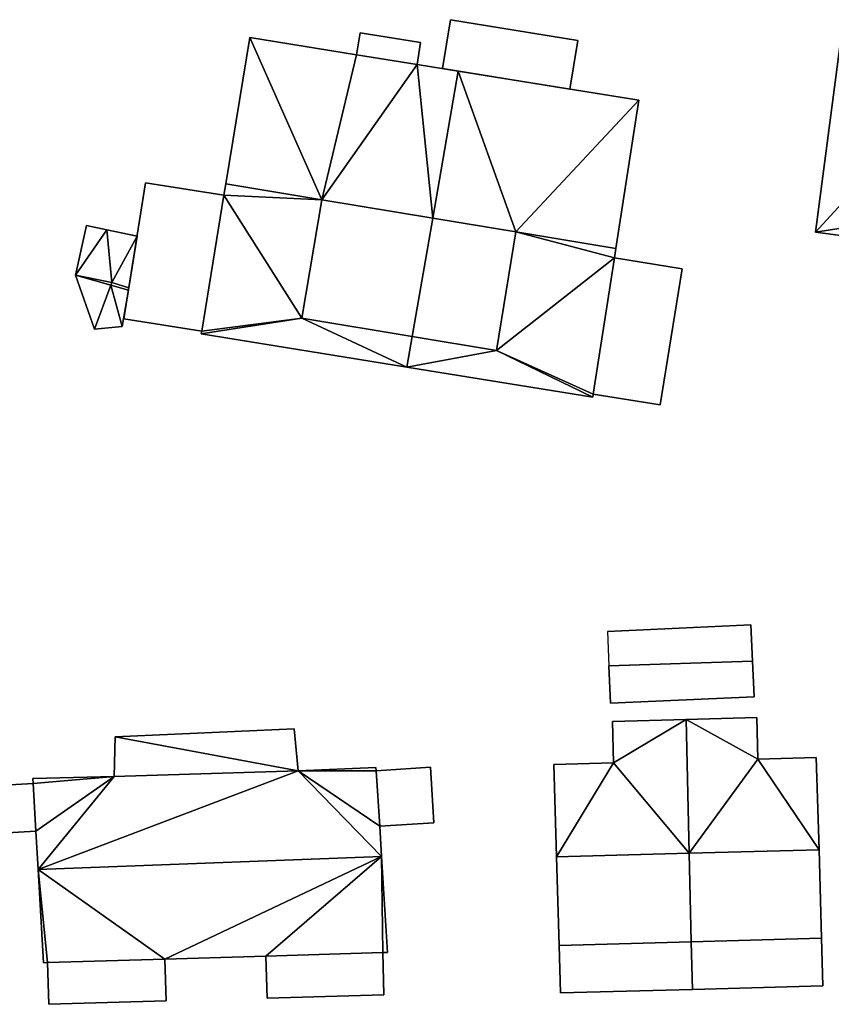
# Model space of a CAD drawing. Header units: inches. Extents: x 92376 to 92599, y 1600251 to 1600367.
# Tile 5 of 9: x 92488 to 92524, y 1600257 to 1600301. Entities that reach past the tile are written whole.
import ezdxf

# ---------------------------------------------------------------- set-up
doc = ezdxf.new("R2010")
doc.units = ezdxf.units.IN
doc.header["$MEASUREMENT"] = 0
doc.layers.add('Bygning', color=10, linetype='Continuous')

msp = doc.modelspace()

# ---------------------------------------------------------------- linework, layer by layer
at = {"layer": 'Bygning', "color": 74, "true_color": 0x55aa00}
for points in [[(92506.615, 1600298.359, 109.36), (92506.965, 1600300.512, 109.36), (92506.965, 1600300.512, 108.817), (92506.615, 1600298.359, 108.655)], [(92506.615, 1600298.359, 109.36), (92506.965, 1600300.512, 109.36), (92506.965, 1600300.512, 110.11), (92506.615, 1600298.359, 110.11)], [(92506.615, 1600298.359, 109.36), (92506.965, 1600300.512, 109.36), (92506.965, 1600300.512, 110.11), (92506.615, 1600298.359, 110.11)], [(92506.615, 1600298.359, 109.36), (92512.237, 1600297.447, 109.36), (92512.587, 1600299.6, 109.36), (92506.965, 1600300.512, 109.36)], [(92506.615, 1600298.359, 109.36), (92512.237, 1600297.447, 109.36), (92512.587, 1600299.6, 109.36), (92506.965, 1600300.512, 109.36)], [(92506.965, 1600300.512, 109.36), (92512.587, 1600299.6, 109.36), (92512.587, 1600299.6, 108.746), (92506.965, 1600300.512, 108.817)], [(92506.965, 1600300.512, 109.36), (92512.587, 1600299.6, 109.36), (92512.587, 1600299.6, 110.11), (92506.965, 1600300.512, 110.11)], [(92506.965, 1600300.512, 109.36), (92512.587, 1600299.6, 109.36), (92512.587, 1600299.6, 110.11), (92506.965, 1600300.512, 110.11)], [(92497.04, 1600293.27, 116.59), (92498.101, 1600299.719, 112.11), (92498.101, 1600299.719, 108.804), (92497.04, 1600293.27, 108.121)], [(92498.101, 1600299.719, 112.11), (92502.816, 1600298.958, 112.11), (92502.816, 1600298.958, 108.707), (92498.101, 1600299.719, 108.804)], [(92502.816, 1600298.958, 109.94), (92502.969, 1600299.935, 109.94), (92502.969, 1600299.935, 108.81), (92502.816, 1600298.958, 108.707)], [(92502.816, 1600298.958, 110.22), (92502.969, 1600299.935, 110.22), (92502.969, 1600299.935, 108.81), (92502.816, 1600298.958, 108.707)], [(92502.816, 1600298.958, 109.94), (92502.969, 1600299.935, 109.94), (92502.969, 1600299.935, 110.69), (92502.816, 1600298.958, 110.69)], [(92502.816, 1600298.958, 109.94), (92502.969, 1600299.935, 109.94), (92502.969, 1600299.935, 110.69), (92502.816, 1600298.958, 110.69)], [(92505.488, 1600298.535, 110.22), (92505.641, 1600299.503, 110.22), (92502.969, 1600299.935, 110.22), (92502.816, 1600298.958, 110.22)], [(92505.488, 1600298.535, 110.22), (92505.641, 1600299.503, 110.22), (92502.969, 1600299.935, 110.22), (92502.816, 1600298.958, 110.22)], [(92502.816, 1600298.958, 109.94), (92505.488, 1600298.535, 109.94), (92505.641, 1600299.503, 109.94), (92502.969, 1600299.935, 109.94)], [(92502.816, 1600298.958, 109.94), (92505.488, 1600298.535, 109.94), (92505.641, 1600299.503, 109.94), (92502.969, 1600299.935, 109.94)], [(92502.969, 1600299.935, 109.94), (92505.641, 1600299.503, 109.94), (92505.641, 1600299.503, 108.739), (92502.969, 1600299.935, 108.81)], [(92502.969, 1600299.935, 110.22), (92505.641, 1600299.503, 110.22), (92505.641, 1600299.503, 108.739), (92502.969, 1600299.935, 108.81)], [(92502.969, 1600299.935, 109.94), (92505.641, 1600299.503, 109.94), (92505.641, 1600299.503, 110.69), (92502.969, 1600299.935, 110.69)], [(92502.969, 1600299.935, 109.94), (92505.641, 1600299.503, 109.94), (92505.641, 1600299.503, 110.69), (92502.969, 1600299.935, 110.69)], [(92512.587, 1600299.6, 109.36), (92512.237, 1600297.447, 109.36), (92512.237, 1600297.447, 108.577), (92512.587, 1600299.6, 108.746)], [(92512.587, 1600299.6, 109.36), (92512.237, 1600297.447, 109.36), (92512.237, 1600297.447, 110.11), (92512.587, 1600299.6, 110.11)], [(92512.587, 1600299.6, 109.36), (92512.237, 1600297.447, 109.36), (92512.237, 1600297.447, 110.11), (92512.587, 1600299.6, 110.11)], [(92505.641, 1600299.503, 109.94), (92505.488, 1600298.535, 109.94), (92505.488, 1600298.535, 108.677), (92505.641, 1600299.503, 108.739)], [(92505.641, 1600299.503, 110.22), (92505.488, 1600298.535, 110.22), (92505.488, 1600298.535, 108.677), (92505.641, 1600299.503, 108.739)], [(92505.641, 1600299.503, 109.94), (92505.488, 1600298.535, 109.94), (92505.488, 1600298.535, 110.69), (92505.641, 1600299.503, 110.69)], [(92505.641, 1600299.503, 109.94), (92505.488, 1600298.535, 109.94), (92505.488, 1600298.535, 110.69), (92505.641, 1600299.503, 110.69)], [(92523.086, 1600291.129, 110.17), (92524.168, 1600299.329, 110.17), (92524.168, 1600299.329, 108.772), (92523.086, 1600291.129, 106.988)], [(92524.168, 1600299.329, 109.81), (92523.086, 1600291.129, 109.81), (92523.086, 1600291.129, 110.56), (92524.168, 1600299.329, 110.56)], [(92524.168, 1600299.329, 109.81), (92523.086, 1600291.129, 109.81), (92523.086, 1600291.129, 110.56), (92524.168, 1600299.329, 110.56)], [(92505.488, 1600298.535, 109.94), (92502.816, 1600298.958, 109.94), (92502.816, 1600298.958, 108.707), (92505.488, 1600298.535, 108.677)], [(92505.488, 1600298.535, 110.22), (92502.816, 1600298.958, 110.22), (92502.816, 1600298.958, 108.707), (92505.488, 1600298.535, 108.677)], [(92502.816, 1600298.958, 112.11), (92505.488, 1600298.535, 112.12), (92505.488, 1600298.535, 109.94), (92502.816, 1600298.958, 109.94)], [(92505.488, 1600298.535, 109.94), (92502.816, 1600298.958, 109.94), (92502.816, 1600298.958, 110.69), (92505.488, 1600298.535, 110.69)], [(92505.488, 1600298.535, 109.94), (92502.816, 1600298.958, 109.94), (92502.816, 1600298.958, 110.69), (92505.488, 1600298.535, 110.69)], [(92505.488, 1600298.535, 112.12), (92507.312, 1600298.242, 112.12), (92507.312, 1600298.242, 108.645), (92505.488, 1600298.535, 108.677)], [(92512.237, 1600297.447, 109.36), (92506.615, 1600298.359, 109.36), (92506.615, 1600298.359, 108.655), (92512.237, 1600297.447, 108.577)], [(92512.237, 1600297.447, 109.36), (92506.615, 1600298.359, 109.36), (92506.615, 1600298.359, 110.11), (92512.237, 1600297.447, 110.11)], [(92512.237, 1600297.447, 109.36), (92506.615, 1600298.359, 109.36), (92506.615, 1600298.359, 110.11), (92512.237, 1600297.447, 110.11)], [(92507.312, 1600298.242, 112.12), (92515.287, 1600296.955, 112.12), (92515.287, 1600296.955, 108.383), (92507.312, 1600298.242, 108.645)], [(92515.287, 1600296.955, 112.12), (92514.274, 1600290.415, 116.58), (92514.274, 1600290.415, 108.074), (92515.287, 1600296.955, 108.383)], [(92492.538, 1600287.311, 109.6), (92493.498, 1600293.313, 109.6), (92493.498, 1600293.313, 109.28), (92492.538, 1600287.311, 109.28)], [(92492.538, 1600287.311, 109.28), (92493.498, 1600293.313, 109.28), (92493.498, 1600293.313, 108.334), (92492.538, 1600287.311, 107.31)], [(92493.498, 1600293.313, 109.6), (92492.538, 1600287.311, 109.6), (92492.538, 1600287.311, 110.35), (92493.498, 1600293.313, 110.35)], [(92493.498, 1600293.313, 109.6), (92492.538, 1600287.311, 109.6), (92492.538, 1600287.311, 110.35), (92493.498, 1600293.313, 110.35)], [(92496.958, 1600292.761, 109.28), (92493.498, 1600293.313, 109.28), (92492.538, 1600287.311, 109.28), (92495.977, 1600286.76, 109.28)], [(92496.958, 1600292.761, 109.28), (92493.498, 1600293.313, 109.28), (92492.538, 1600287.311, 109.28), (92495.977, 1600286.76, 109.28)], [(92495.977, 1600286.76, 109.6), (92496.958, 1600292.761, 109.6), (92493.498, 1600293.313, 109.6), (92492.538, 1600287.311, 109.6)], [(92495.977, 1600286.76, 109.6), (92496.958, 1600292.761, 109.6), (92493.498, 1600293.313, 109.6), (92492.538, 1600287.311, 109.6)], [(92493.498, 1600293.313, 109.6), (92496.958, 1600292.761, 109.6), (92496.958, 1600292.761, 109.28), (92493.498, 1600293.313, 109.28)], [(92493.498, 1600293.313, 109.28), (92496.958, 1600292.761, 109.28), (92496.958, 1600292.761, 108.069), (92493.498, 1600293.313, 108.334)], [(92496.958, 1600292.761, 109.6), (92493.498, 1600293.313, 109.6), (92493.498, 1600293.313, 110.35), (92496.958, 1600292.761, 110.35)], [(92496.958, 1600292.761, 109.6), (92493.498, 1600293.313, 109.6), (92493.498, 1600293.313, 110.35), (92496.958, 1600292.761, 110.35)], [(92496.958, 1600292.761, 116.24), (92497.04, 1600293.27, 116.59), (92497.04, 1600293.27, 108.121), (92496.958, 1600292.761, 108.069)], [(92495.977, 1600286.76, 109.6), (92496.958, 1600292.761, 109.6), (92496.958, 1600292.761, 110.35), (92495.977, 1600286.76, 110.35)], [(92495.977, 1600286.76, 109.6), (92496.958, 1600292.761, 109.6), (92496.958, 1600292.761, 110.35), (92495.977, 1600286.76, 110.35)], [(92495.977, 1600286.76, 112.09), (92496.958, 1600292.761, 116.24), (92496.958, 1600292.761, 109.28), (92495.977, 1600286.76, 109.28)], [(92500.403, 1600287.337, 114.72), (92501.276, 1600292.562, 116.58), (92501.276, 1600292.562, 116.56), (92500.403, 1600287.337, 112.986)], [(92501.276, 1600292.562, 116.58), (92500.403, 1600287.337, 114.72), (92505.272, 1600286.532, 114.72), (92506.181, 1600291.749, 116.58)], [(92501.276, 1600292.562, 116.58), (92500.403, 1600287.337, 114.72), (92505.272, 1600286.532, 114.72), (92506.181, 1600291.749, 116.58)], [(92506.181, 1600291.749, 116.58), (92505.272, 1600286.532, 114.72), (92508.995, 1600285.916, 114.72), (92509.859, 1600291.142, 116.58)], [(92506.181, 1600291.749, 116.58), (92505.272, 1600286.532, 114.72), (92508.995, 1600285.916, 114.72), (92509.859, 1600291.142, 116.58)], [(92490.401, 1600289.242, 108.27), (92490.893, 1600291.422, 108.37), (92490.893, 1600291.422, 108.275), (92490.401, 1600289.242, 108.082)], [(92490.893, 1600291.422, 108.37), (92491.789, 1600291.231, 108.39), (92491.789, 1600291.231, 108.178), (92490.893, 1600291.422, 108.275)], [(92491.789, 1600291.231, 108.39), (92493.123, 1600290.96, 109.2), (92493.123, 1600290.96, 108.089), (92491.789, 1600291.231, 108.178)], [(92493.123, 1600290.96, 109.2), (92492.76, 1600288.677, 109.09), (92492.76, 1600288.677, 107.63), (92493.123, 1600290.96, 108.089)], [(92509.859, 1600291.142, 116.58), (92508.995, 1600285.916, 114.72), (92508.995, 1600285.916, 113.056), (92509.859, 1600291.142, 116.56)], [(92533.55, 1600289.753, 110.25), (92523.086, 1600291.129, 110.17), (92523.086, 1600291.129, 106.988), (92533.55, 1600289.753, 106.893)], [(92523.086, 1600291.129, 109.81), (92533.55, 1600289.753, 109.81), (92533.55, 1600289.753, 110.56), (92523.086, 1600291.129, 110.56)], [(92523.086, 1600291.129, 109.81), (92533.55, 1600289.753, 109.81), (92533.55, 1600289.753, 110.56), (92523.086, 1600291.129, 110.56)], [(92514.274, 1600290.415, 116.58), (92514.204, 1600289.996, 116.3), (92514.204, 1600289.996, 108.041), (92514.274, 1600290.415, 108.074)], [(92514.204, 1600289.996, 116.3), (92513.273, 1600283.984, 112.26), (92513.273, 1600283.984, 109.28), (92514.204, 1600289.996, 109.28)], [(92514.204, 1600289.996, 109.6), (92513.273, 1600283.984, 109.6), (92513.273, 1600283.984, 110.35), (92514.204, 1600289.996, 110.35)], [(92514.204, 1600289.996, 109.6), (92513.273, 1600283.984, 109.6), (92513.273, 1600283.984, 110.35), (92514.204, 1600289.996, 110.35)], [(92513.273, 1600283.984, 109.28), (92516.233, 1600283.505, 109.28), (92517.204, 1600289.515, 109.28), (92514.204, 1600289.996, 109.28)], [(92514.204, 1600289.996, 109.6), (92513.273, 1600283.984, 109.6), (92516.233, 1600283.505, 109.6), (92517.204, 1600289.515, 109.6)], [(92514.204, 1600289.996, 109.6), (92513.273, 1600283.984, 109.6), (92516.233, 1600283.505, 109.6), (92517.204, 1600289.515, 109.6)], [(92513.273, 1600283.984, 109.28), (92516.233, 1600283.505, 109.28), (92517.204, 1600289.515, 109.28), (92514.204, 1600289.996, 109.28)], [(92514.204, 1600289.996, 109.6), (92517.204, 1600289.515, 109.6), (92517.204, 1600289.515, 109.28), (92514.204, 1600289.996, 109.28)], [(92514.204, 1600289.996, 109.28), (92517.204, 1600289.515, 109.28), (92517.204, 1600289.515, 107.51), (92514.204, 1600289.996, 108.041)], [(92517.204, 1600289.515, 109.6), (92514.204, 1600289.996, 109.6), (92514.204, 1600289.996, 110.35), (92517.204, 1600289.515, 110.35)], [(92517.204, 1600289.515, 109.6), (92514.204, 1600289.996, 109.6), (92514.204, 1600289.996, 110.35), (92517.204, 1600289.515, 110.35)], [(92491.246, 1600286.851, 107.09), (92490.401, 1600289.242, 108.27), (92490.401, 1600289.242, 108.082), (92491.246, 1600286.851, 106.09)], [(92517.204, 1600289.515, 109.6), (92516.233, 1600283.505, 109.6), (92516.233, 1600283.505, 109.28), (92517.204, 1600289.515, 109.28)], [(92517.204, 1600289.515, 109.28), (92516.233, 1600283.505, 109.28), (92516.233, 1600283.505, 106.702), (92517.204, 1600289.515, 107.51)], [(92516.233, 1600283.505, 109.6), (92517.204, 1600289.515, 109.6), (92517.204, 1600289.515, 110.35), (92516.233, 1600283.505, 110.35)], [(92516.233, 1600283.505, 109.6), (92517.204, 1600289.515, 109.6), (92517.204, 1600289.515, 110.35), (92516.233, 1600283.505, 110.35)], [(92492.005, 1600288.905, 108.39), (92491.962, 1600288.796, 108.38), (92491.962, 1600288.796, 107.72), (92492.005, 1600288.905, 107.744)], [(92491.962, 1600288.796, 108.38), (92492.737, 1600288.577, 108.07), (92492.737, 1600288.577, 107.607), (92491.962, 1600288.796, 107.72)], [(92492.76, 1600288.677, 109.09), (92492.005, 1600288.905, 108.39), (92492.005, 1600288.905, 107.744), (92492.76, 1600288.677, 107.63)], [(92492.737, 1600288.577, 108.07), (92492.459, 1600286.963, 107.04), (92492.459, 1600286.963, 106.04), (92492.737, 1600288.577, 107.607)], [(92492.459, 1600286.963, 107.04), (92491.246, 1600286.851, 107.09), (92491.246, 1600286.851, 106.09), (92492.459, 1600286.963, 106.04)], [(92495.977, 1600286.76, 109.6), (92492.538, 1600287.311, 109.6), (92492.538, 1600287.311, 109.28), (92495.977, 1600286.76, 109.28)], [(92495.977, 1600286.76, 109.28), (92492.538, 1600287.311, 109.28), (92492.538, 1600287.311, 107.31), (92495.977, 1600286.76, 107.189)], [(92492.538, 1600287.311, 109.6), (92495.977, 1600286.76, 109.6), (92495.977, 1600286.76, 110.35), (92492.538, 1600287.311, 110.35)], [(92492.538, 1600287.311, 109.6), (92495.977, 1600286.76, 109.6), (92495.977, 1600286.76, 110.35), (92492.538, 1600287.311, 110.35)], [(92505.272, 1600286.532, 114.72), (92500.403, 1600287.337, 114.72), (92500.403, 1600287.337, 112.986), (92505.272, 1600286.532, 112.995)], [(92495.954, 1600286.641, 112.01), (92495.977, 1600286.76, 112.09), (92495.977, 1600286.76, 107.189), (92495.954, 1600286.641, 107.172)], [(92505.035, 1600285.168, 112.09), (92495.954, 1600286.641, 112.01), (92495.954, 1600286.641, 107.172), (92505.035, 1600285.168, 106.97)], [(92505.035, 1600285.168, 112.09), (92505.272, 1600286.532, 113.056), (92505.272, 1600286.532, 112.995), (92505.035, 1600285.168, 112.04)], [(92508.995, 1600285.916, 114.72), (92505.272, 1600286.532, 114.72), (92505.272, 1600286.532, 113.056), (92508.995, 1600285.916, 113.056)], [(92513.249, 1600283.845, 112.17), (92505.035, 1600285.168, 112.09), (92505.035, 1600285.168, 106.97), (92513.249, 1600283.845, 106.787)], [(92513.273, 1600283.984, 112.26), (92513.249, 1600283.845, 112.17), (92513.249, 1600283.845, 106.787), (92513.273, 1600283.984, 106.797)], [(92516.233, 1600283.505, 109.6), (92513.273, 1600283.984, 109.6), (92513.273, 1600283.984, 109.28), (92516.233, 1600283.505, 109.28)], [(92516.233, 1600283.505, 109.28), (92513.273, 1600283.984, 109.28), (92513.273, 1600283.984, 106.797), (92516.233, 1600283.505, 106.702)], [(92513.273, 1600283.984, 109.6), (92516.233, 1600283.505, 109.6), (92516.233, 1600283.505, 110.35), (92513.273, 1600283.984, 110.35)], [(92513.273, 1600283.984, 109.6), (92516.233, 1600283.505, 109.6), (92516.233, 1600283.505, 110.35), (92513.273, 1600283.984, 110.35)], [(92513.898, 1600273.513, 109.1), (92520.228, 1600273.795, 109.18), (92520.228, 1600273.795, 106.421), (92513.898, 1600273.513, 106.627)], [(92520.301, 1600272.202, 109.9), (92520.228, 1600273.795, 109.18), (92513.898, 1600273.513, 109.1), (92513.962, 1600271.991, 109.9)], [(92520.301, 1600272.202, 109.9), (92520.228, 1600273.795, 109.18), (92513.898, 1600273.513, 109.1), (92513.962, 1600271.991, 109.9)], [(92520.228, 1600273.795, 109.18), (92520.301, 1600272.202, 109.9), (92520.301, 1600272.202, 106.514), (92520.228, 1600273.795, 106.421)], [(92513.962, 1600271.991, 109.9), (92514.034, 1600270.338, 109.1), (92520.374, 1600270.62, 109.18), (92520.301, 1600272.202, 109.9)], [(92513.962, 1600271.991, 109.9), (92514.034, 1600270.338, 109.1), (92520.374, 1600270.62, 109.18), (92520.301, 1600272.202, 109.9)], [(92520.301, 1600272.202, 109.9), (92520.374, 1600270.62, 109.18), (92520.374, 1600270.62, 106.437), (92520.301, 1600272.202, 106.514)], [(92514.034, 1600270.338, 109.1), (92513.962, 1600271.991, 109.9), (92513.962, 1600271.991, 106.498), (92514.034, 1600270.338, 106.325)], [(92520.374, 1600270.62, 109.18), (92514.034, 1600270.338, 109.1), (92514.034, 1600270.338, 106.325), (92520.374, 1600270.62, 106.437)], [(92514.115, 1600269.536, 109.47), (92517.379, 1600269.629, 109.47), (92517.379, 1600269.629, 106.172), (92514.115, 1600269.536, 106.241)], [(92517.379, 1600269.629, 109.47), (92520.493, 1600269.716, 109.47), (92520.493, 1600269.716, 106.356), (92517.379, 1600269.629, 106.172)], [(92520.493, 1600269.716, 109.47), (92520.54, 1600267.874, 110.14), (92520.54, 1600267.874, 106.056), (92520.493, 1600269.716, 106.356)], [(92492.156, 1600268.859, 110.47), (92500.059, 1600269.214, 110.47), (92500.059, 1600269.214, 107.124), (92492.156, 1600268.859, 107.608)], [(92500.059, 1600269.214, 110.47), (92500.235, 1600267.349, 111.12), (92500.235, 1600267.349, 107.047), (92500.059, 1600269.214, 107.124)], [(92514.162, 1600267.713, 110.22), (92514.115, 1600269.536, 109.47), (92514.115, 1600269.536, 106.241), (92514.162, 1600267.713, 106.05)], [(92492.105, 1600267.109, 111.13), (92492.156, 1600268.859, 110.47), (92492.156, 1600268.859, 107.608), (92492.105, 1600267.109, 107.343)], [(92520.54, 1600267.874, 110.14), (92523.123, 1600267.944, 110.14), (92523.123, 1600267.944, 106.031), (92520.54, 1600267.874, 106.056)], [(92523.123, 1600267.944, 110.14), (92523.248, 1600263.868, 111.83), (92523.248, 1600263.868, 104.829), (92523.123, 1600267.944, 106.031)], [(92500.235, 1600267.349, 111.12), (92503.671, 1600267.509, 111.1), (92503.671, 1600267.509, 107.069), (92500.235, 1600267.349, 107.047)], [(92503.671, 1600267.509, 111.1), (92503.688, 1600267.358, 111.16), (92503.688, 1600267.358, 107.049), (92503.671, 1600267.509, 107.069)], [(92503.688, 1600267.358, 110.71), (92506.083, 1600267.512, 110.24), (92506.083, 1600267.512, 106.856), (92503.688, 1600267.358, 107.049)], [(92503.688, 1600267.358, 110.71), (92503.84, 1600264.913, 110.65), (92506.235, 1600265.057, 110.24), (92506.083, 1600267.512, 110.24)], [(92503.688, 1600267.358, 110.71), (92503.84, 1600264.913, 110.65), (92506.235, 1600265.057, 110.24), (92506.083, 1600267.512, 110.24)], [(92506.083, 1600267.512, 110.24), (92506.235, 1600265.057, 110.24), (92506.235, 1600265.057, 105.616), (92506.083, 1600267.512, 106.856)], [(92511.529, 1600267.635, 110.18), (92514.162, 1600267.713, 110.22), (92514.162, 1600267.713, 106.05), (92511.529, 1600267.635, 106.246)], [(92511.654, 1600263.559, 111.83), (92511.529, 1600267.635, 110.18), (92511.529, 1600267.635, 106.246), (92511.654, 1600263.559, 104.95)], [(92488.52, 1600267.023, 111.16), (92492.105, 1600267.109, 111.13), (92492.105, 1600267.109, 107.343), (92488.52, 1600267.023, 107.353)], [(92488.535, 1600266.802, 111.24), (92488.52, 1600267.023, 111.16), (92488.52, 1600267.023, 107.353), (92488.535, 1600266.802, 107.299)], [(92503.688, 1600267.358, 111.16), (92503.84, 1600264.913, 112.11), (92503.84, 1600264.913, 110.65), (92503.688, 1600267.358, 110.71)], [(92486.221, 1600266.667, 110.16), (92488.535, 1600266.802, 110.92), (92488.535, 1600266.802, 107.299), (92486.221, 1600266.667, 107.133)], [(92488.656, 1600264.698, 110.74), (92488.535, 1600266.802, 110.92), (92486.221, 1600266.667, 110.16), (92486.341, 1600264.562, 110.06)], [(92488.656, 1600264.698, 110.74), (92488.535, 1600266.802, 110.92), (92486.221, 1600266.667, 110.16), (92486.341, 1600264.562, 110.06)], [(92488.656, 1600264.698, 112.01), (92488.535, 1600266.802, 111.24), (92488.535, 1600266.802, 110.92), (92488.656, 1600264.698, 110.74)], [(92506.235, 1600265.057, 110.24), (92503.84, 1600264.913, 110.65), (92503.84, 1600264.913, 105.024), (92506.235, 1600265.057, 105.616)], [(92503.84, 1600264.913, 112.11), (92503.919, 1600263.58, 112.64), (92503.919, 1600263.58, 104.971), (92503.84, 1600264.913, 105.024)], [(92488.656, 1600264.698, 110.74), (92486.341, 1600264.562, 110.06), (92486.341, 1600264.562, 105.998), (92488.656, 1600264.698, 105.651)], [(92488.746, 1600262.995, 112.64), (92488.656, 1600264.698, 112.01), (92488.656, 1600264.698, 105.651), (92488.746, 1600262.995, 104.99)], [(92503.919, 1600263.58, 112.64), (92504.18, 1600259.341, 111), (92504.18, 1600259.341, 104.875), (92503.919, 1600263.58, 104.971)], [(92511.654, 1600263.559, 111.83), (92511.762, 1600259.644, 110.18), (92517.602, 1600259.81, 110.18), (92517.513, 1600263.715, 111.83)], [(92511.654, 1600263.559, 111.83), (92511.762, 1600259.644, 110.18), (92517.602, 1600259.81, 110.18), (92517.513, 1600263.715, 111.83)], [(92511.762, 1600259.644, 110.18), (92511.654, 1600263.559, 111.83), (92511.654, 1600263.559, 104.95), (92511.762, 1600259.644, 104.667)], [(92523.248, 1600263.868, 111.83), (92517.513, 1600263.715, 111.83), (92517.602, 1600259.81, 110.18), (92523.357, 1600259.973, 110.18)], [(92523.248, 1600263.868, 111.83), (92517.513, 1600263.715, 111.83), (92517.602, 1600259.81, 110.18), (92523.357, 1600259.973, 110.18)], [(92523.248, 1600263.868, 111.83), (92523.357, 1600259.973, 110.18), (92523.357, 1600259.973, 104.15), (92523.248, 1600263.868, 104.829)], [(92488.99, 1600258.887, 110.78), (92488.746, 1600262.995, 112.64), (92488.746, 1600262.995, 104.99), (92488.99, 1600258.887, 104.938)], [(92517.602, 1600259.81, 110.18), (92511.762, 1600259.644, 110.18), (92511.762, 1600259.644, 107.22), (92517.602, 1600259.81, 107.22)], [(92511.762, 1600259.644, 110.18), (92517.602, 1600259.81, 110.18), (92517.602, 1600259.81, 107.22), (92511.762, 1600259.644, 107.22)], [(92511.762, 1600259.644, 110.18), (92511.823, 1600257.552, 107.186), (92517.65, 1600257.706, 107.17), (92517.602, 1600259.81, 110.18)], [(92517.65, 1600257.706, 107.22), (92517.602, 1600259.81, 107.22), (92511.762, 1600259.644, 107.22), (92511.823, 1600257.552, 107.22)], [(92517.65, 1600257.706, 107.22), (92517.602, 1600259.81, 107.22), (92511.762, 1600259.644, 107.22), (92511.823, 1600257.552, 107.22)], [(92511.762, 1600259.644, 110.18), (92511.823, 1600257.552, 107.186), (92517.65, 1600257.706, 107.17), (92517.602, 1600259.81, 110.18)], [(92511.823, 1600257.552, 107.22), (92511.762, 1600259.644, 107.22), (92511.762, 1600259.644, 104.667), (92511.823, 1600257.552, 104.533)], [(92511.823, 1600257.552, 107.186), (92511.762, 1600259.644, 110.18), (92511.762, 1600259.644, 104.667), (92511.823, 1600257.552, 104.533)], [(92511.823, 1600257.552, 107.22), (92511.762, 1600259.644, 107.22), (92511.762, 1600259.644, 107.97), (92511.823, 1600257.552, 107.97)], [(92511.823, 1600257.552, 107.22), (92511.762, 1600259.644, 107.22), (92511.762, 1600259.644, 107.97), (92511.823, 1600257.552, 107.97)], [(92523.357, 1600259.973, 110.18), (92517.602, 1600259.81, 110.18), (92517.602, 1600259.81, 107.17), (92523.357, 1600259.973, 107.17)], [(92517.602, 1600259.81, 107.17), (92517.65, 1600257.706, 107.17), (92523.408, 1600257.861, 107.17), (92523.357, 1600259.973, 107.17)], [(92517.602, 1600259.81, 107.17), (92517.65, 1600257.706, 107.17), (92523.408, 1600257.861, 107.17), (92523.357, 1600259.973, 107.17)], [(92517.602, 1600259.81, 110.18), (92517.65, 1600257.706, 107.17), (92517.65, 1600257.706, 107.12), (92517.602, 1600259.81, 107.17)], [(92523.357, 1600259.973, 107.17), (92523.408, 1600257.861, 107.17), (92523.408, 1600257.861, 103.95), (92523.357, 1600259.973, 104.15)], [(92523.357, 1600259.973, 107.22), (92523.408, 1600257.861, 107.22), (92523.408, 1600257.861, 107.97), (92523.357, 1600259.973, 107.97)], [(92523.357, 1600259.973, 107.22), (92523.408, 1600257.861, 107.22), (92523.408, 1600257.861, 107.97), (92523.357, 1600259.973, 107.97)], [(92498.813, 1600259.179, 110.922), (92494.347, 1600259.048, 110.858), (92494.347, 1600259.048, 105), (92498.813, 1600259.179, 104.968)], [(92503.97, 1600259.335, 110.997), (92498.813, 1600259.179, 110.922), (92498.813, 1600259.179, 104.968), (92503.97, 1600259.335, 104.873)], [(92503.97, 1600259.335, 107.99), (92498.813, 1600259.179, 107.99), (92498.87, 1600257.325, 107.99), (92504.027, 1600257.474, 107.99)], [(92503.97, 1600259.335, 107.99), (92498.813, 1600259.179, 107.99), (92498.87, 1600257.325, 107.99), (92504.027, 1600257.474, 107.99)], [(92498.813, 1600259.179, 107.99), (92498.87, 1600257.325, 107.99), (92498.87, 1600257.325, 108.74), (92498.813, 1600259.179, 108.74)], [(92498.813, 1600259.179, 107.99), (92498.87, 1600257.325, 107.99), (92498.87, 1600257.325, 108.74), (92498.813, 1600259.179, 108.74)], [(92504.18, 1600259.341, 111), (92503.97, 1600259.335, 110.997), (92503.97, 1600259.335, 104.873), (92504.18, 1600259.341, 104.875)], [(92504.027, 1600257.474, 107.99), (92503.97, 1600259.335, 107.99), (92503.97, 1600259.335, 108.74), (92504.027, 1600257.474, 108.74)], [(92504.027, 1600257.474, 107.99), (92503.97, 1600259.335, 107.99), (92503.97, 1600259.335, 108.74), (92504.027, 1600257.474, 108.74)], [(92489.171, 1600258.893, 110.783), (92488.99, 1600258.887, 110.78), (92488.99, 1600258.887, 104.938), (92489.171, 1600258.893, 104.939)], [(92494.347, 1600259.048, 110.858), (92489.171, 1600258.893, 110.783), (92489.171, 1600258.893, 104.939), (92494.347, 1600259.048, 105)], [(92494.347, 1600259.048, 108.01), (92489.171, 1600258.893, 108.01), (92489.228, 1600257.05, 108.01), (92494.404, 1600257.209, 108.01)], [(92494.347, 1600259.048, 108.01), (92489.171, 1600258.893, 108.01), (92489.228, 1600257.05, 108.01), (92494.404, 1600257.209, 108.01)], [(92489.171, 1600258.893, 108.01), (92489.228, 1600257.05, 108.01), (92489.228, 1600257.05, 108.76), (92489.171, 1600258.893, 108.76)], [(92489.171, 1600258.893, 108.01), (92489.228, 1600257.05, 108.01), (92489.228, 1600257.05, 108.76), (92489.171, 1600258.893, 108.76)], [(92494.404, 1600257.209, 108.01), (92494.347, 1600259.048, 108.01), (92494.347, 1600259.048, 108.76), (92494.404, 1600257.209, 108.76)], [(92494.404, 1600257.209, 108.01), (92494.347, 1600259.048, 108.01), (92494.347, 1600259.048, 108.76), (92494.404, 1600257.209, 108.76)], [(92523.408, 1600257.861, 107.17), (92517.65, 1600257.706, 107.17), (92517.65, 1600257.706, 104.357), (92523.408, 1600257.861, 103.95)], [(92523.408, 1600257.861, 107.22), (92517.65, 1600257.706, 107.22), (92517.65, 1600257.706, 107.97), (92523.408, 1600257.861, 107.97)], [(92523.408, 1600257.861, 107.22), (92517.65, 1600257.706, 107.22), (92517.65, 1600257.706, 107.97), (92523.408, 1600257.861, 107.97)], [(92498.87, 1600257.325, 107.99), (92504.027, 1600257.474, 107.99), (92504.027, 1600257.474, 108.74), (92498.87, 1600257.325, 108.74)], [(92498.87, 1600257.325, 107.99), (92504.027, 1600257.474, 107.99), (92504.027, 1600257.474, 108.74), (92498.87, 1600257.325, 108.74)], [(92517.65, 1600257.706, 107.22), (92511.823, 1600257.552, 107.22), (92511.823, 1600257.552, 104.533), (92517.65, 1600257.706, 104.357)], [(92517.65, 1600257.706, 107.17), (92511.823, 1600257.552, 107.186), (92511.823, 1600257.552, 104.533), (92517.65, 1600257.706, 104.357)], [(92517.65, 1600257.706, 107.22), (92511.823, 1600257.552, 107.22), (92511.823, 1600257.552, 107.97), (92517.65, 1600257.706, 107.97)], [(92517.65, 1600257.706, 107.22), (92511.823, 1600257.552, 107.22), (92511.823, 1600257.552, 107.97), (92517.65, 1600257.706, 107.97)], [(92489.228, 1600257.05, 108.01), (92494.404, 1600257.209, 108.01), (92494.404, 1600257.209, 108.76), (92489.228, 1600257.05, 108.76)], [(92489.228, 1600257.05, 108.01), (92494.404, 1600257.209, 108.01), (92494.404, 1600257.209, 108.76), (92489.228, 1600257.05, 108.76)]]:
    msp.add_3dface(points, dxfattribs=at)

# ---------------------------------------------------------------- meshes
mesh = msp.add_polyface(dxfattribs=at)
corners = [(92505.488, 1600298.535, 112.12), (92506.181, 1600291.749, 116.585), (92507.312, 1600298.242, 112.12), (92501.276, 1600292.562, 116.588), (92497.04, 1600293.27, 116.59), (92498.101, 1600299.719, 112.11), (92502.816, 1600298.958, 112.11)]
mesh.append_faces([[corners[k] for k in face] for face in [(0, 6, 3), (3, 6, 5), (4, 3, 5), (0, 3, 1), (0, 1, 2)]])
mesh = msp.add_polyface(dxfattribs=at)
corners = [(92505.488, 1600298.535, 112.12), (92506.181, 1600291.749, 116.585), (92507.312, 1600298.242, 112.12), (92501.276, 1600292.562, 116.588), (92497.04, 1600293.27, 116.59), (92498.101, 1600299.719, 112.11), (92502.816, 1600298.958, 112.11)]
mesh.append_faces([[corners[k] for k in face] for face in [(0, 6, 3), (3, 6, 5), (4, 3, 5), (0, 3, 1), (0, 1, 2)]])
mesh = msp.add_polyface(dxfattribs=at)
corners = [(92523.086, 1600291.129, 110.17), (92533.55, 1600289.753, 110.25), (92527.414, 1600291.808, 110.24), (92533.709, 1600290.98, 110.24), (92528.039, 1600296.515, 110.193), (92524.168, 1600299.329, 110.17), (92528.328, 1600298.781, 110.17)]
mesh.append_faces([[corners[k] for k in face] for face in [(4, 0, 2), (4, 6, 5), (4, 5, 0), (1, 3, 2), (0, 1, 2)]])
mesh = msp.add_polyface(dxfattribs=at)
corners = [(92523.086, 1600291.129, 110.17), (92533.55, 1600289.753, 110.25), (92527.414, 1600291.808, 110.24), (92533.709, 1600290.98, 110.24), (92528.039, 1600296.515, 110.193), (92524.168, 1600299.329, 110.17), (92528.328, 1600298.781, 110.17)]
mesh.append_faces([[corners[k] for k in face] for face in [(4, 0, 2), (4, 6, 5), (4, 5, 0), (1, 3, 2), (0, 1, 2)]])
mesh = msp.add_polyface(dxfattribs=at)
corners = [(92523.086, 1600291.129, 109.81), (92533.55, 1600289.753, 109.81), (92527.414, 1600291.808, 109.81), (92533.709, 1600290.98, 109.81), (92528.039, 1600296.515, 109.81), (92524.168, 1600299.329, 109.81), (92528.328, 1600298.781, 109.81)]
mesh.append_faces([[corners[k] for k in face] for face in [(4, 0, 2), (4, 6, 5), (4, 5, 0), (1, 3, 2), (0, 1, 2)]])
mesh = msp.add_polyface(dxfattribs=at)
corners = [(92523.086, 1600291.129, 109.81), (92533.55, 1600289.753, 109.81), (92527.414, 1600291.808, 109.81), (92533.709, 1600290.98, 109.81), (92528.039, 1600296.515, 109.81), (92524.168, 1600299.329, 109.81), (92528.328, 1600298.781, 109.81)]
mesh.append_faces([[corners[k] for k in face] for face in [(4, 0, 2), (4, 6, 5), (4, 5, 0), (1, 3, 2), (0, 1, 2)]])
mesh = msp.add_polyface(dxfattribs=at)
corners = [(92506.181, 1600291.749, 116.585), (92509.859, 1600291.142, 116.583), (92507.312, 1600298.242, 112.12), (92514.274, 1600290.415, 116.58), (92515.287, 1600296.955, 112.12)]
mesh.append_faces([[corners[k] for k in face] for face in [(1, 4, 2), (1, 3, 4), (0, 1, 2)]])
mesh = msp.add_polyface(dxfattribs=at)
corners = [(92506.181, 1600291.749, 116.585), (92509.859, 1600291.142, 116.583), (92507.312, 1600298.242, 112.12), (92514.274, 1600290.415, 116.58), (92515.287, 1600296.955, 112.12)]
mesh.append_faces([[corners[k] for k in face] for face in [(1, 4, 2), (1, 3, 4), (0, 1, 2)]])
mesh = msp.add_polyface(dxfattribs=at)
corners = [(92496.958, 1600292.761, 116.24), (92501.276, 1600292.562, 116.588), (92497.04, 1600293.27, 116.59), (92505.272, 1600286.532, 112.995), (92500.403, 1600287.337, 112.986), (92505.035, 1600285.168, 112.09), (92495.954, 1600286.641, 112.01), (92495.977, 1600286.76, 112.09)]
mesh.append_faces([[corners[k] for k in face] for face in [(0, 7, 4), (4, 7, 6), (5, 4, 6), (0, 4, 1), (3, 4, 5), (0, 1, 2)]])
mesh = msp.add_polyface(dxfattribs=at)
corners = [(92496.958, 1600292.761, 116.24), (92501.276, 1600292.562, 116.588), (92497.04, 1600293.27, 116.59), (92505.272, 1600286.532, 112.995), (92500.403, 1600287.337, 112.986), (92505.035, 1600285.168, 112.09), (92495.954, 1600286.641, 112.01), (92495.977, 1600286.76, 112.09)]
mesh.append_faces([[corners[k] for k in face] for face in [(0, 7, 4), (4, 7, 6), (5, 4, 6), (0, 4, 1), (3, 4, 5), (0, 1, 2)]])
mesh = msp.add_polyface(dxfattribs=at)
corners = [(92492.76, 1600288.677, 109.09), (92493.123, 1600290.96, 109.2), (92492.005, 1600288.905, 108.39), (92491.962, 1600288.796, 108.38), (92492.459, 1600286.963, 107.04), (92492.737, 1600288.577, 108.07), (92491.246, 1600286.851, 107.09), (92490.401, 1600289.242, 108.27), (92491.789, 1600291.231, 108.39), (92490.893, 1600291.422, 108.37)]
mesh.append_faces([[corners[k] for k in face] for face in [(2, 8, 7), (2, 7, 3), (1, 8, 2), (8, 9, 7), (6, 3, 7), (3, 6, 4), (3, 4, 5), (0, 1, 2)]])
mesh = msp.add_polyface(dxfattribs=at)
corners = [(92492.76, 1600288.677, 109.09), (92493.123, 1600290.96, 109.2), (92492.005, 1600288.905, 108.39), (92491.962, 1600288.796, 108.38), (92492.459, 1600286.963, 107.04), (92492.737, 1600288.577, 108.07), (92491.246, 1600286.851, 107.09), (92490.401, 1600289.242, 108.27), (92491.789, 1600291.231, 108.39), (92490.893, 1600291.422, 108.37)]
mesh.append_faces([[corners[k] for k in face] for face in [(2, 8, 7), (2, 7, 3), (1, 8, 2), (8, 9, 7), (6, 3, 7), (3, 6, 4), (3, 4, 5), (0, 1, 2)]])
mesh = msp.add_polyface(dxfattribs=at)
corners = [(92513.273, 1600283.984, 112.26), (92514.204, 1600289.996, 116.3), (92508.995, 1600285.916, 113.056), (92514.274, 1600290.415, 116.58), (92509.859, 1600291.142, 116.583), (92513.249, 1600283.845, 112.17), (92505.035, 1600285.168, 112.09), (92505.272, 1600286.532, 113.056)]
mesh.append_faces([[corners[k] for k in face] for face in [(1, 4, 2), (6, 2, 7), (5, 2, 6), (0, 2, 5), (3, 4, 1), (0, 1, 2)]])
mesh = msp.add_polyface(dxfattribs=at)
corners = [(92513.273, 1600283.984, 112.26), (92514.204, 1600289.996, 116.3), (92508.995, 1600285.916, 113.056), (92514.274, 1600290.415, 116.58), (92509.859, 1600291.142, 116.583), (92513.249, 1600283.845, 112.17), (92505.035, 1600285.168, 112.09), (92505.272, 1600286.532, 113.056)]
mesh.append_faces([[corners[k] for k in face] for face in [(1, 4, 2), (6, 2, 7), (5, 2, 6), (0, 2, 5), (3, 4, 1), (0, 1, 2)]])
mesh = msp.add_polyface(dxfattribs=at)
corners = [(92511.529, 1600267.635, 110.18), (92511.654, 1600263.559, 111.83), (92514.162, 1600267.713, 110.22), (92517.513, 1600263.715, 111.83), (92517.379, 1600269.629, 109.47), (92514.115, 1600269.536, 109.47)]
mesh.append_faces([[corners[k] for k in face] for face in [(2, 3, 4), (2, 4, 5), (1, 3, 2), (0, 1, 2)]])
mesh = msp.add_polyface(dxfattribs=at)
corners = [(92511.529, 1600267.635, 110.18), (92511.654, 1600263.559, 111.83), (92514.162, 1600267.713, 110.22), (92517.513, 1600263.715, 111.83), (92517.379, 1600269.629, 109.47), (92514.115, 1600269.536, 109.47)]
mesh.append_faces([[corners[k] for k in face] for face in [(2, 3, 4), (2, 4, 5), (1, 3, 2), (0, 1, 2)]])
mesh = msp.add_polyface(dxfattribs=at)
corners = [(92520.493, 1600269.716, 109.47), (92517.379, 1600269.629, 109.47), (92520.54, 1600267.874, 110.14), (92523.123, 1600267.944, 110.14), (92523.248, 1600263.868, 111.83), (92517.513, 1600263.715, 111.83)]
mesh.append_faces([[corners[k] for k in face] for face in [(2, 1, 5), (4, 2, 5), (3, 2, 4), (0, 1, 2)]])
mesh = msp.add_polyface(dxfattribs=at)
corners = [(92520.493, 1600269.716, 109.47), (92517.379, 1600269.629, 109.47), (92520.54, 1600267.874, 110.14), (92523.123, 1600267.944, 110.14), (92523.248, 1600263.868, 111.83), (92517.513, 1600263.715, 111.83)]
mesh.append_faces([[corners[k] for k in face] for face in [(2, 1, 5), (4, 2, 5), (3, 2, 4), (0, 1, 2)]])
mesh = msp.add_polyface(dxfattribs=at)
corners = [(92488.656, 1600264.698, 112.01), (92488.746, 1600262.995, 112.64), (92492.105, 1600267.109, 111.13), (92503.919, 1600263.58, 112.64), (92500.235, 1600267.349, 111.12), (92488.52, 1600267.023, 111.16), (92488.535, 1600266.802, 111.24), (92492.156, 1600268.859, 110.47), (92500.059, 1600269.214, 110.47), (92503.84, 1600264.913, 112.11), (92503.688, 1600267.358, 111.16), (92503.671, 1600267.509, 111.1)]
mesh.append_faces([[corners[k] for k in face] for face in [(2, 1, 4), (11, 4, 10), (10, 4, 9), (4, 3, 9), (7, 4, 8), (7, 2, 4), (6, 0, 2), (5, 6, 2), (1, 3, 4), (0, 1, 2)]])
mesh = msp.add_polyface(dxfattribs=at)
corners = [(92488.656, 1600264.698, 112.01), (92488.746, 1600262.995, 112.64), (92492.105, 1600267.109, 111.13), (92503.919, 1600263.58, 112.64), (92500.235, 1600267.349, 111.12), (92488.52, 1600267.023, 111.16), (92488.535, 1600266.802, 111.24), (92492.156, 1600268.859, 110.47), (92500.059, 1600269.214, 110.47), (92503.84, 1600264.913, 112.11), (92503.688, 1600267.358, 111.16), (92503.671, 1600267.509, 111.1)]
mesh.append_faces([[corners[k] for k in face] for face in [(2, 1, 4), (11, 4, 10), (10, 4, 9), (4, 3, 9), (7, 4, 8), (7, 2, 4), (6, 0, 2), (5, 6, 2), (1, 3, 4), (0, 1, 2)]])
mesh = msp.add_polyface(dxfattribs=at)
corners = [(92494.347, 1600259.048, 110.858), (92503.919, 1600263.58, 112.64), (92488.746, 1600262.995, 112.64), (92488.99, 1600258.887, 110.78), (92489.171, 1600258.893, 110.783), (92503.97, 1600259.335, 110.997), (92504.18, 1600259.341, 111), (92498.813, 1600259.179, 110.922)]
mesh.append_faces([[corners[k] for k in face] for face in [(0, 2, 4), (7, 5, 1), (0, 7, 1), (5, 6, 1), (2, 3, 4), (0, 1, 2)]])
mesh = msp.add_polyface(dxfattribs=at)
corners = [(92494.347, 1600259.048, 110.858), (92503.919, 1600263.58, 112.64), (92488.746, 1600262.995, 112.64), (92488.99, 1600258.887, 110.78), (92489.171, 1600258.893, 110.783), (92503.97, 1600259.335, 110.997), (92504.18, 1600259.341, 111), (92498.813, 1600259.179, 110.922)]
mesh.append_faces([[corners[k] for k in face] for face in [(0, 2, 4), (7, 5, 1), (0, 7, 1), (5, 6, 1), (2, 3, 4), (0, 1, 2)]])

doc.saveas('drawing.dxf')
